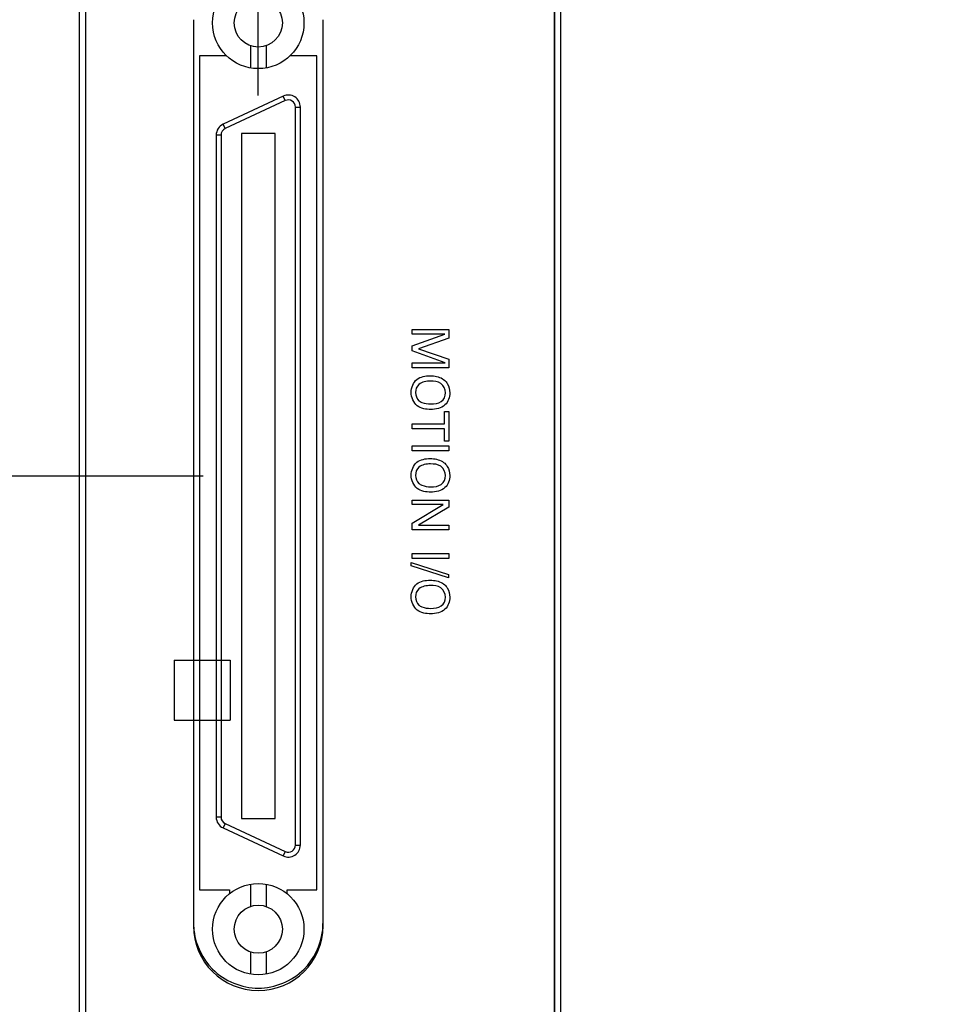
# Model space of a CAD drawing. Header units: inches. Extents: x 0.2 to 16.8, y 0.1 to 10.8.
# Tile 4 of 21: x 1.8 to 3.3, y 6.1 to 7.7. Entities that reach past the tile are written whole.
import ezdxf

# ---------------------------------------------------------------- set-up
doc = ezdxf.new("R2010")
doc.units = ezdxf.units.IN
doc.header["$LTSCALE"] = 0.935
doc.header["$MEASUREMENT"] = 0
doc.linetypes.add('HIDDEN', pattern=[0.2, 0.1, -0.1])
doc.layers.get('0').update_dxf_attribs({"linetype": 'CONTINUOUS'})
doc.layers.add('DIMENSIONS', color=7, linetype='CONTINUOUS')
doc.layers.add('THREAD', color=7, linetype='CONTINUOUS')
doc.styles.get("Standard").update_dxf_attribs({"font": 'txt', "width": 0.8})
doc.dimstyles.new('DIMSTYLE_1', dxfattribs={"dimtxt": 0.125, "dimasz": 0.18, "dimexe": 0.125, "dimexo": 0.0625, "dimgap": 0.0625, "dimtad": 0, "dimtih": 1, "dimtoh": 1, "dimzin": 4, "dimdsep": 46, "dimtxsty": 'STANDARD', "dimblk": '_FILLED', "dimblk1": '_FILLED', "dimblk2": '_FILLED', "dimcen": 0.09, "dimadec": 0, "dimazin": 0, "dimtp": 0.005, "dimtm": 0.005, "dimtfac": 1, "dimtofl": 0, "dimtmove": 0, "dimatfit": 3, "dimldrblk": '_FILLED', "dimfxl": 1, "dimtolj": 1, "dimtzin": 4, "dimarcsym": 0})

# ---------------------------------------------------------------- blocks, each defined once
blk = doc.blocks.new('_FILLED')
at = {"color": 0, "linetype": 'BYBLOCK'}
blk.add_solid([(0, 0), (-1, 0.1736), (-1, -0.1736)], dxfattribs=at)
blk = doc.blocks.new('*D1')
at = {"layer": 'DIMENSIONS', "color": 2, "linetype": 'CONTINUOUS'}
for p, q in [((2.0689, 6.9648), (0.9843, 6.9648)), ((1.1093, 6.9648), (1.1093, 6.2193)), ((1.1093, 5.2237), (1.1093, 5.9693)), ((2.0689, 5.2237), (0.9843, 5.2237))]:
    blk.add_line(p, q, dxfattribs=at)
at = {"layer": 'DIMENSIONS', "color": 2, "linetype": 'CONTINUOUS', "xscale": 0.18, "yscale": 0.18, "zscale": 0.18}
for p, rotation in [((1.1093, 6.9648), 90), ((1.1093, 5.2237), 270)]:
    blk.add_blockref('_FILLED', p, dxfattribs=dict(at, rotation=rotation))
at = {"layer": 'DIMENSIONS', "color": 2, "linetype": 'CONTINUOUS', "insert": (1.1093, 6.1568), "char_height": 0.125, "width": 1.125, "attachment_point": 2, "line_spacing_factor": 0.9}
blk.add_mtext('1.74{\\Ftxt.shx;\\W1.000000;\\H0.125000; }[44.2]', dxfattribs=at)
blk = doc.blocks.new('*D2')
at = {"layer": 'DIMENSIONS', "color": 2, "linetype": 'CONTINUOUS'}
for p, q in [((1.8037, 8.4985), (0.9843, 8.4985)), ((1.1093, 8.4985), (1.1093, 7.8566)), ((1.1093, 6.9648), (1.1093, 7.6066)), ((2.0689, 6.9648), (0.9843, 6.9648))]:
    blk.add_line(p, q, dxfattribs=at)
at = {"layer": 'DIMENSIONS', "color": 2, "linetype": 'CONTINUOUS', "xscale": 0.18, "yscale": 0.18, "zscale": 0.18}
for p, rotation in [((1.1093, 8.4985), 90), ((1.1093, 6.9648), 270)]:
    blk.add_blockref('_FILLED', p, dxfattribs=dict(at, rotation=rotation))
at = {"layer": 'DIMENSIONS', "color": 2, "linetype": 'CONTINUOUS', "insert": (1.1093, 7.7941), "char_height": 0.125, "width": 0.925, "attachment_point": 2, "line_spacing_factor": 0.9}
blk.add_mtext('1.53{\\Ftxt.shx;\\W1.000000;\\H0.125000; }[39]', dxfattribs=at)
blk = doc.blocks.new('*D3')
at = {"layer": 'DIMENSIONS', "color": 2, "linetype": 'CONTINUOUS'}
for p, q in [((1.8662, 8.561), (1.8662, 9.374)), ((2.159, 7.7694), (2.159, 9.374)), ((1.8662, 9.249), (1.5047, 9.249)), ((2.159, 9.249), (2.519, 9.249))]:
    blk.add_line(p, q, dxfattribs=at)
at = {"layer": 'DIMENSIONS', "color": 2, "linetype": 'CONTINUOUS', "xscale": 0.18, "yscale": 0.18, "zscale": 0.18}
blk.add_blockref('_FILLED', (1.8662, 9.249), dxfattribs=at)
at = {"layer": 'DIMENSIONS', "color": 2, "linetype": 'CONTINUOUS', "xscale": 0.18, "yscale": 0.18, "zscale": 0.18, "rotation": 180}
blk.add_blockref('_FILLED', (2.159, 9.249), dxfattribs=at)
at = {"layer": 'DIMENSIONS', "color": 2, "linetype": 'CONTINUOUS', "insert": (1.4422, 9.3115), "char_height": 0.125, "width": 0.925, "attachment_point": 3, "line_spacing_factor": 0.9}
blk.add_mtext('.29{\\Ftxt.shx;\\W1.000000;\\H0.125000; }[7.4]', dxfattribs=at)
blk = doc.blocks.new('*D4')
at = {"layer": 'DIMENSIONS', "color": 2, "linetype": 'CONTINUOUS'}
for p, q in [((2.159, 7.5883), (2.159, 10.124)), ((2.6542, 8.561), (2.6542, 10.124)), ((2.159, 9.999), (1.799, 9.999)), ((2.6542, 9.999), (3.0134, 9.999))]:
    blk.add_line(p, q, dxfattribs=at)
at = {"layer": 'DIMENSIONS', "color": 2, "linetype": 'CONTINUOUS', "xscale": 0.18, "yscale": 0.18, "zscale": 0.18}
blk.add_blockref('_FILLED', (2.159, 9.999), dxfattribs=at)
at = {"layer": 'DIMENSIONS', "color": 2, "linetype": 'CONTINUOUS', "xscale": 0.18, "yscale": 0.18, "zscale": 0.18, "rotation": 180}
blk.add_blockref('_FILLED', (2.6542, 9.999), dxfattribs=at)
at = {"layer": 'DIMENSIONS', "color": 2, "linetype": 'CONTINUOUS', "insert": (3.0759, 10.0615), "char_height": 0.125, "width": 1.025, "attachment_point": 1, "line_spacing_factor": 0.9}
blk.add_mtext('.50{\\Ftxt.shx;\\W1.000000;\\H0.125000; }[12.6]', dxfattribs=at)

msp = doc.modelspace()

# ---------------------------------------------------------------- linework, layer by layer
at = {"color": 7, "linetype": 'CONTINUOUS'}
for p, q in [((1.8662, 3.3608), (1.8662, 8.4985)), ((2.6542, 3.3608), (2.6542, 8.4985)), ((1.8762, 8.4685), (1.8762, 4.3985)), ((2.6442, 4.3985), (2.6442, 8.4685)), ((2.053, 7.7122), (2.053, 6.2282)), ((2.265, 6.2282), (2.265, 7.7122)), ((2.1462, 7.6697), (2.1462, 7.6332)), ((2.1718, 7.6697), (2.1718, 7.6332)), ((2.063, 7.6532), (2.063, 6.2872)), ((2.1069, 7.6532), (2.063, 7.6532)), ((2.255, 7.6531), (2.2109, 7.6531)), ((2.255, 6.2871), (2.255, 7.6531)), ((2.1999, 7.587), (2.1015, 7.5411)), ((2.2032, 7.5798), (2.1048, 7.5339)), ((2.2032, 7.5798), (2.1999, 7.587)), ((2.22, 6.3605), (2.22, 7.5691)), ((2.22, 7.5691), (2.2279, 7.5691)), ((2.2279, 6.3605), (2.2279, 7.5691)), ((2.1048, 7.5339), (2.1015, 7.5411)), ((2.0901, 7.5232), (2.0901, 6.4064)), ((2.098, 7.5232), (2.0901, 7.5232)), ((2.098, 7.5232), (2.098, 6.4064)), ((2.1314, 7.5258), (2.1314, 6.4038)), ((2.1865, 7.5258), (2.1314, 7.5258)), ((2.1865, 6.4038), (2.1865, 7.5258)), ((2.098, 6.4064), (2.0901, 6.4064)), ((2.1314, 6.4038), (2.1865, 6.4038)), ((2.1048, 6.3957), (2.1015, 6.3885)), ((2.1015, 6.3885), (2.1999, 6.3426)), ((2.1048, 6.3957), (2.2032, 6.3498)), ((2.22, 6.3605), (2.2279, 6.3605)), ((2.2032, 6.3498), (2.1999, 6.3426)), ((2.1462, 6.2964), (2.1462, 6.2599)), ((2.1718, 6.2964), (2.1718, 6.2599)), ((2.063, 6.2872), (2.1117, 6.2872)), ((2.1117, 6.2872), (2.1117, 6.2807)), ((2.2062, 6.2807), (2.2062, 6.2871)), ((2.2062, 6.2871), (2.255, 6.2871)), ((2.1462, 6.1855), (2.1462, 6.149)), ((2.1718, 6.1855), (2.1718, 6.149))]:
    msp.add_line(p, q, dxfattribs=at)
at = {"color": 40, "linetype": 'CONTINUOUS'}
for p, q in [((2.6442, 8.4685), (2.6442, 4.3985)), ((2.053, 7.7122), (2.053, 6.2323)), ((2.265, 6.2323), (2.265, 7.7122)), ((2.4108, 7.197), (2.4108, 7.2051)), ((2.4108, 7.2051), (2.4709, 7.2051)), ((2.4108, 7.178), (2.4646, 7.197)), ((2.4646, 7.197), (2.4108, 7.197)), ((2.4709, 7.2051), (2.4709, 7.1904)), ((2.4108, 7.1701), (2.4108, 7.178)), ((2.4709, 7.1904), (2.4213, 7.1734)), ((2.4649, 7.1504), (2.4108, 7.1701)), ((2.4213, 7.1734), (2.4709, 7.156)), ((2.4108, 7.1422), (2.4108, 7.1504)), ((2.4108, 7.1504), (2.4649, 7.1504)), ((2.4709, 7.156), (2.4709, 7.1422)), ((2.4709, 7.1422), (2.4108, 7.1422)), ((2.4638, 7.0505), (2.4638, 7.0707)), ((2.4638, 7.0707), (2.4709, 7.0707)), ((2.4709, 7.0707), (2.4709, 7.0221)), ((2.4108, 7.0423), (2.4108, 7.0505)), ((2.4108, 7.0505), (2.4638, 7.0505)), ((2.4638, 7.0423), (2.4108, 7.0423)), ((2.4638, 7.0221), (2.4638, 7.0423)), ((2.4709, 7.0221), (2.4638, 7.0221)), ((2.4108, 7.0059), (2.4108, 7.0142)), ((2.4108, 7.0142), (2.4709, 7.0142)), ((2.4709, 7.0059), (2.4108, 7.0059)), ((2.4709, 7.0142), (2.4709, 7.0059)), ((2.4108, 6.918), (2.4108, 6.9256)), ((2.4108, 6.9256), (2.4709, 6.9256)), ((2.4108, 6.8875), (2.4618, 6.918)), ((2.4618, 6.918), (2.4108, 6.918)), ((2.4709, 6.9256), (2.4709, 6.914)), ((2.4709, 6.914), (2.4212, 6.8845)), ((2.4108, 6.8768), (2.4108, 6.8875)), ((2.4709, 6.8768), (2.4108, 6.8768)), ((2.4212, 6.8845), (2.4709, 6.8845)), ((2.4709, 6.8845), (2.4709, 6.8768)), ((2.4108, 6.8299), (2.4108, 6.8382)), ((2.4108, 6.8382), (2.4709, 6.8382)), ((2.4709, 6.8382), (2.4709, 6.8299)), ((2.4094, 6.8176), (2.4094, 6.8231)), ((2.4094, 6.8231), (2.4702, 6.8036)), ((2.4709, 6.8299), (2.4108, 6.8299)), ((2.4702, 6.7982), (2.4094, 6.8176)), ((2.4702, 6.8036), (2.4702, 6.7982))]:
    msp.add_line(p, q, dxfattribs=at)
at = {"color": 7, "linetype": 'CONTINUOUS'}
for centre, radius in [((2.159, 7.7069), 0.0748), ((2.159, 7.7069), 0.0394), ((2.159, 6.2227), 0.0748), ((2.159, 6.2227), 0.0394)]:
    msp.add_circle(centre, radius, dxfattribs=at)
for centre, radius, start, end in [((2.2082, 7.5691), 0.0197, 0, 115), ((2.2082, 7.5691), 0.0118, 0, 115), ((2.1098, 7.5232), 0.0197, 115, 180), ((2.1098, 7.5232), 0.0118, 115, 180), ((2.1098, 6.4064), 0.0197, 180, 245), ((2.1098, 6.4064), 0.0118, 180, 245), ((2.2082, 6.3605), 0.0197, 245, 360), ((2.2082, 6.3605), 0.0118, 245, 360), ((2.159, 6.2282), 0.106, 180, 360)]:
    msp.add_arc(centre, radius, start, end, dxfattribs=at)
at = {"color": 40, "linetype": 'CONTINUOUS'}
for centre, radius, start, end in [((2.1502, 6.2323), 0.0972, 180.0001, 180.3734), ((2.1521, 6.2323), 0.0991, 180.3831, 183.7814), ((2.1555, 6.2325), 0.1025, 183.7821, 187.4456), ((2.1633, 6.2324), 0.1017, 352.5446, 358.0757), ((2.1669, 6.2323), 0.098, 358.097, 359.9969)]:
    msp.add_arc(centre, radius, start, end, dxfattribs=at)
for points, knots in [([(2.4094, 7.1019), (2.4094, 7.1096), (2.4159, 7.1266), (2.4329, 7.129), (2.4404, 7.129)], [0, 0, 0, 0, 0.50789, 1, 1, 1, 1]), ([(2.4404, 7.129), (2.4423, 7.129), (2.4507, 7.1287), (2.4596, 7.1258), (2.4644, 7.1213)], [0, 0, 0, 0, 0.221637, 1, 1, 1, 1]), ([(2.4655, 7.1011), (2.4655, 7.1068), (2.4594, 7.1194), (2.4467, 7.1203), (2.4409, 7.1203)], [0, 0, 0, 0, 0.496548, 1, 1, 1, 1]), ([(2.4644, 7.1213), (2.466, 7.1198), (2.4707, 7.1141), (2.4725, 7.1064), (2.4725, 7.1012)], [0, 0, 0, 0, 0.292892, 1, 1, 1, 1]), ([(2.4414, 7.074), (2.4338, 7.074), (2.4165, 7.0765), (2.4094, 7.0938), (2.4094, 7.1019)], [0, 0, 0, 0, 0.485918, 1, 1, 1, 1]), ([(2.4725, 7.1012), (2.4725, 7.0941), (2.4667, 7.0773), (2.4495, 7.074), (2.4414, 7.074)], [0, 0, 0, 0, 0.467308, 1, 1, 1, 1]), ([(2.4415, 7.0829), (2.4474, 7.0829), (2.4599, 7.0836), (2.4655, 7.0958), (2.4655, 7.1011)], [0, 0, 0, 0, 0.525846, 1, 1, 1, 1]), ([(2.4219, 7.0883), (2.4234, 7.0871), (2.4295, 7.0837), (2.4366, 7.0829), (2.4415, 7.0829)], [0, 0, 0, 0, 0.282037, 1, 1, 1, 1]), ([(2.4094, 6.9663), (2.4094, 6.974), (2.4159, 6.991), (2.4329, 6.9934), (2.4404, 6.9934)], [0, 0, 0, 0, 0.507896, 1, 1, 1, 1]), ([(2.4404, 6.9934), (2.4423, 6.9934), (2.4507, 6.9931), (2.4596, 6.9902), (2.4644, 6.9857)], [0, 0, 0, 0, 0.221637, 1, 1, 1, 1]), ([(2.4655, 6.9655), (2.4655, 6.9712), (2.4594, 6.9838), (2.4467, 6.9847), (2.4409, 6.9847)], [0, 0, 0, 0, 0.496555, 1, 1, 1, 1]), ([(2.4644, 6.9857), (2.466, 6.9842), (2.4707, 6.9785), (2.4725, 6.9708), (2.4725, 6.9656)], [0, 0, 0, 0, 0.29287, 1, 1, 1, 1]), ([(2.4414, 6.9385), (2.4338, 6.9385), (2.4165, 6.9409), (2.4094, 6.9582), (2.4094, 6.9663)], [0, 0, 0, 0, 0.485925, 1, 1, 1, 1]), ([(2.4219, 6.9527), (2.4234, 6.9515), (2.4295, 6.9481), (2.4366, 6.9473), (2.4415, 6.9473)], [0, 0, 0, 0, 0.282036, 1, 1, 1, 1]), ([(2.4725, 6.9656), (2.4725, 6.9585), (2.4667, 6.9418), (2.4495, 6.9385), (2.4414, 6.9385)], [0, 0, 0, 0, 0.467308, 1, 1, 1, 1]), ([(2.4415, 6.9473), (2.4474, 6.9473), (2.4599, 6.9481), (2.4655, 6.9602), (2.4655, 6.9655)], [0, 0, 0, 0, 0.525862, 1, 1, 1, 1]), ([(2.4094, 6.7671), (2.4094, 6.7749), (2.4159, 6.7919), (2.4329, 6.7943), (2.4404, 6.7943)], [0, 0, 0, 0, 0.507901, 1, 1, 1, 1]), ([(2.4404, 6.7943), (2.4423, 6.7943), (2.4507, 6.7939), (2.4596, 6.791), (2.4644, 6.7865)], [0, 0, 0, 0, 0.221633, 1, 1, 1, 1]), ([(2.4655, 6.7664), (2.4655, 6.7721), (2.4594, 6.7846), (2.4467, 6.7855), (2.4409, 6.7855)], [0, 0, 0, 0, 0.496563, 1, 1, 1, 1]), ([(2.4644, 6.7865), (2.466, 6.7851), (2.4707, 6.7793), (2.4725, 6.7716), (2.4725, 6.7664)], [0, 0, 0, 0, 0.29287, 1, 1, 1, 1]), ([(2.4414, 6.7393), (2.4338, 6.7393), (2.4165, 6.7417), (2.4094, 6.7591), (2.4094, 6.7671)], [0, 0, 0, 0, 0.485925, 1, 1, 1, 1]), ([(2.4725, 6.7664), (2.4725, 6.7593), (2.4667, 6.7426), (2.4495, 6.7393), (2.4414, 6.7393)], [0, 0, 0, 0, 0.467308, 1, 1, 1, 1]), ([(2.4415, 6.7481), (2.4474, 6.7481), (2.4599, 6.7489), (2.4655, 6.7611), (2.4655, 6.7664)], [0, 0, 0, 0, 0.525855, 1, 1, 1, 1]), ([(2.4219, 6.7535), (2.4234, 6.7523), (2.4295, 6.749), (2.4366, 6.7481), (2.4415, 6.7481)], [0, 0, 0, 0, 0.282026, 1, 1, 1, 1]), ([(2.0538, 6.2192), (2.0568, 6.1964), (2.0801, 6.1471), (2.1319, 6.1262), (2.159, 6.1262)], [0, 0, 0, 0, 0.456507, 1, 1, 1, 1]), ([(2.159, 6.1262), (2.186, 6.1262), (2.2379, 6.1471), (2.2611, 6.1964), (2.2641, 6.2192)], [0, 0, 0, 0, 0.543435, 1, 1, 1, 1])]:
    msp.add_open_spline(points, degree=3, knots=knots, dxfattribs=at)
for points in [[(2.4219, 7.1149), (2.4182, 7.1119), (2.4164, 7.1064), (2.4164, 7.1016)], [(2.4409, 7.1203), (2.4343, 7.1203), (2.427, 7.1191), (2.4219, 7.1149)], [(2.4164, 7.1016), (2.4164, 7.0968), (2.4183, 7.0914), (2.4219, 7.0883)], [(2.4409, 6.9847), (2.4343, 6.9847), (2.427, 6.9835), (2.4219, 6.9794)], [(2.4219, 6.9794), (2.4182, 6.9763), (2.4164, 6.9708), (2.4164, 6.966)], [(2.4164, 6.966), (2.4164, 6.9612), (2.4183, 6.9558), (2.4219, 6.9527)], [(2.4219, 6.7802), (2.4182, 6.7772), (2.4164, 6.7717), (2.4164, 6.7669)], [(2.4409, 6.7855), (2.4343, 6.7855), (2.427, 6.7843), (2.4219, 6.7802)], [(2.4164, 6.7669), (2.4164, 6.7621), (2.4183, 6.7566), (2.4219, 6.7535)]]:
    msp.add_open_spline(points, degree=3, dxfattribs=at)
at = {"layer": 'THREAD', "color": 8, "linetype": 'HIDDEN'}
for p, q in [((2.0212, 6.6632), (2.0212, 6.5652)), ((2.0212, 6.6632), (2.1132, 6.6632)), ((2.1132, 6.6632), (2.1132, 6.5652)), ((2.0212, 6.5652), (2.1132, 6.5652))]:
    msp.add_line(p, q, dxfattribs=at)

# ---------------------------------------------------------------- dimensions: what is measured, and where the dimension line sits
at = {"layer": 'DIMENSIONS', "color": 2, "linetype": 'CONTINUOUS'}
for base, p1, p2, angle, picture, middle in [((2.159, 9.999), (2.6542, 8.4985), (2.159, 7.5258), 180, '*D4', (3.5884, 9.999)), ((1.1093, 6.9648), (1.8662, 8.4985), (2.1314, 6.9648), 270, '*D2', (1.1093, 7.7316)), ((1.1093, 6.9648), (2.1314, 5.2237), (2.1314, 6.9648), 90, '*D1', (1.1093, 6.0943))]:
    dim = msp.add_linear_dim(base=base, p1=p1, p2=p2, angle=angle, dimstyle='DIMSTYLE_1', dxfattribs=at)
    dim.commit()
    dim.dimension.update_dxf_attribs({"geometry": picture, "text_midpoint": middle, "dimtype": 160})
dim = msp.add_linear_dim(base=(2.159, 9.249), p1=(1.8662, 8.4985), p2=(2.159, 7.7069), dimstyle='DIMSTYLE_1', dxfattribs=at)
dim.commit()
dim.dimension.update_dxf_attribs({"geometry": '*D3', "text_midpoint": (0.9797, 9.249), "dimtype": 160})

doc.saveas('drawing.dxf')
